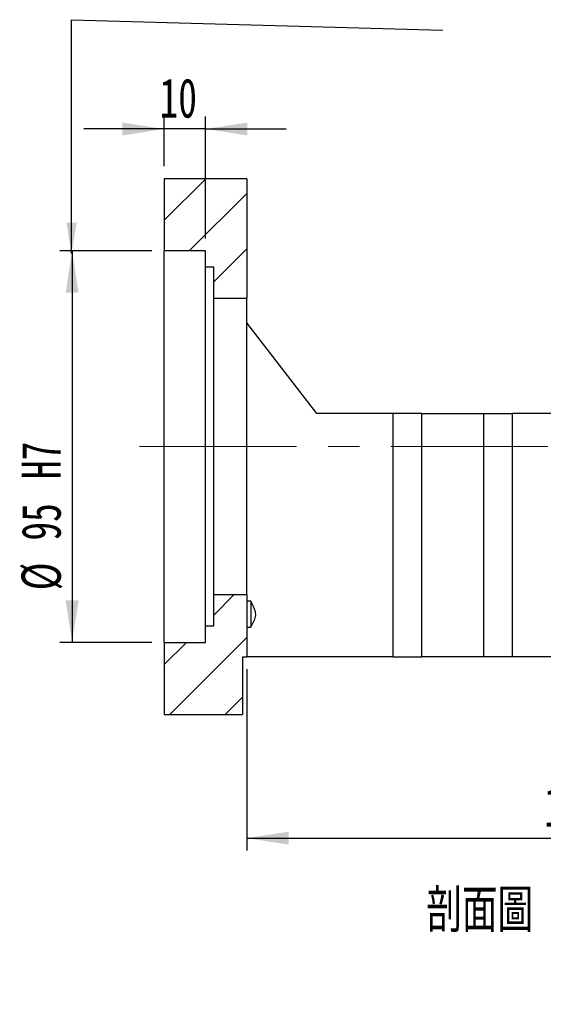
# Model space of a CAD drawing. Header units: millimetres. Extents: x 26 to 294, y 9 to 200.
# Tile 3 of 8: x 191 to 234, y 9 to 89. Entities that reach past the tile are written whole.
import ezdxf

# ---------------------------------------------------------------- set-up
doc = ezdxf.new("R2010")
doc.units = ezdxf.units.MM
doc.linetypes.add('CENTERX2', pattern=[20.32, 12.7, -2.54, 2.54, -2.54])
doc.layers.add('圖層0', color=7, linetype='Continuous')
doc.styles.add('SLDTEXTSTYLE0', font='TXT', dxfattribs={"width": 0.7})
doc.styles.add('SLDTEXTSTYLE4', font='TXT', dxfattribs={"width": 0.75, "bigfont": 'bigfont'})
doc.dimstyles.new('SLDDIMSTYLE1', dxfattribs={"dimtxt": 0.18, "dimasz": 2.5, "dimexe": 0, "dimexo": 0.0625, "dimgap": 0, "dimtad": 0, "dimtih": 1, "dimtoh": 1, "dimdec": 0, "dimrnd": 1e-09, "dimzin": 0, "dimdsep": 46, "dimtxsty": 'Standard', "dimsah": 1, "dimcen": 0.09, "dimadec": 0, "dimazin": 0, "dimtfac": 2.5, "dimtdec": 0, "dimtofl": 0, "dimtmove": 0, "dimatfit": 3, "dimfxl": 0, "dimfrac": 2, "dimtolj": 1, "dimtzin": 0, "dimarcsym": 0})
doc.dimstyles.new('SLDDIMSTYLE3', dxfattribs={"dimtxt": 3.389974, "dimasz": 2.5, "dimexe": 0, "dimexo": 0.0625, "dimgap": 0.847493, "dimtad": 1, "dimlfac": 3, "dimrnd": 1e-09, "dimzin": 12, "dimdsep": 46, "dimtxsty": 'SLDTEXTSTYLE0', "dimsah": 1, "dimcen": 0.09, "dimadec": 0, "dimazin": 3, "dimtfac": 1, "dimtofl": 0, "dimtmove": 0, "dimatfit": 3, "dimfxl": 0, "dimfrac": 2, "dimtolj": 1, "dimtzin": 12, "dimarcsym": 0})
doc.dimstyles.new('SLDDIMSTYLE5', dxfattribs={"dimtxt": 3.389974, "dimasz": 2.5, "dimexe": 0, "dimexo": 0.0625, "dimgap": 0.847493, "dimtad": 1, "dimlfac": 3, "dimrnd": 1e-09, "dimzin": 12, "dimdsep": 46, "dimtxsty": 'SLDTEXTSTYLE0', "dimsah": 1, "dimcen": 0.09, "dimadec": 0, "dimazin": 3, "dimtfac": 1, "dimtmove": 0, "dimatfit": 0, "dimfxl": 0, "dimfrac": 2, "dimtolj": 1, "dimtzin": 12, "dimarcsym": 0})
doc.dimstyles.new('SLDDIMSTYLE6', dxfattribs={"dimtxt": 3.389974, "dimasz": 2.5, "dimexe": 0, "dimexo": 0.0625, "dimgap": 0.847493, "dimtad": 1, "dimlfac": 3, "dimrnd": 1e-09, "dimzin": 12, "dimdsep": 46, "dimtxsty": 'SLDTEXTSTYLE0', "dimsah": 1, "dimcen": 0.09, "dimadec": 0, "dimazin": 3, "dimtfac": 1, "dimtofl": 0, "dimtmove": 0, "dimatfit": 3, "dimfxl": 0, "dimfrac": 2, "dimtolj": 1, "dimarcsym": 0})

# ---------------------------------------------------------------- blocks, each defined once
blk = doc.blocks.new('_D_12')
at = {"layer": '圖層0', "color": 7}
for p, q in [((202.859, 77.012), (202.859, 81.032)), ((206.193, 71.179), (206.193, 81.032)), ((202.859, 80.032), (196.34, 80.032)), ((206.193, 80.032), (202.859, 80.032)), ((206.193, 80.032), (212.712, 80.032))]:
    blk.add_line(p, q, dxfattribs=at)
for points in [[(202.859, 80.032), (199.469, 80.553), (199.469, 79.51)], [(206.193, 80.032), (209.583, 79.51), (209.583, 80.553)]]:
    blk.add_solid(points, dxfattribs=at)
at = {"layer": '圖層0', "color": 7, "insert": (202.474, 84.125), "char_height": 3.175, "attachment_point": 1, "style": 'SLDTEXTSTYLE0'}
blk.add_mtext('10', dxfattribs=at)
blk = doc.blocks.new('_D_13')
at = {"layer": '圖層0', "color": 7}
for p, q in [((201.859, 70.179), (194.4, 70.179)), ((195.4, 70.179), (195.4, 38.512)), ((201.859, 38.512), (194.4, 38.512))]:
    blk.add_line(p, q, dxfattribs=at)
for points in [[(195.4, 70.179), (194.879, 66.789), (195.922, 66.789)], [(195.4, 38.512), (195.922, 41.902), (194.879, 41.902)]]:
    blk.add_solid(points, dxfattribs=at)
at = {"layer": '圖層0', "color": 7, "char_height": 3.175, "attachment_point": 1, "rotation": 90, "style": 'SLDTEXTSTYLE0'}
for s, insert in [('H7', (191.307, 51.711)), ('95', (191.307, 46.745)), ('%%c', (191.307, 42.723))]:
    blk.add_mtext(s, dxfattribs=dict(at, insert=insert))
blk = doc.blocks.new('_D_14')
at = {"layer": '圖層0', "color": 7}
for p, q in [((209.526, 36.345), (209.526, 21.679)), ((259.526, 36.345), (259.526, 21.679)), ((209.526, 22.679), (259.526, 22.679))]:
    blk.add_line(p, q, dxfattribs=at)
for points in [[(209.526, 22.679), (212.916, 22.157), (212.916, 23.2)], [(259.526, 22.679), (256.136, 23.2), (256.136, 22.157)]]:
    blk.add_solid(points, dxfattribs=at)
at = {"layer": '圖層0', "color": 7, "insert": (233.579, 26.772), "char_height": 3.175, "attachment_point": 1, "style": 'SLDTEXTSTYLE0'}
blk.add_mtext('150', dxfattribs=at)

msp = doc.modelspace()

# ---------------------------------------------------------------- hatches: boundary and pattern name
at = {"layer": '圖層0', "linetype": 'Continuous', "lineweight": 18}
h = msp.add_hatch(dxfattribs=at)
h.set_pattern_fill('ANSI31', color=256, style=0)
h.paths.add_polyline_path([(209.5259, 66.3454), (209.5259, 76.012), (202.8593, 76.012), (202.8593, 70.1787), (206.1926, 70.1787), (206.1926, 68.8454), (206.8593, 68.8454), (206.8593, 66.3454)], flags=0)
h = msp.add_hatch(dxfattribs=at)
h.set_pattern_fill('ANSI31', color=256, style=0)
h.paths.add_polyline_path([(209.5259, 37.3454), (209.5259, 42.3454), (206.8593, 42.3454), (206.8593, 39.8454), (206.1926, 39.8454), (206.1926, 38.5121), (202.8593, 38.5121), (202.8593, 32.6787), (209.1926, 32.6787), (209.1926, 37.3454)], flags=0)

# ---------------------------------------------------------------- linework, layer by layer
at = {"color": 7, "linetype": 'Continuous', "lineweight": 25}
for p, q in [((202.8593, 76.012), (202.8593, 70.1787)), ((209.5259, 76.012), (202.8593, 76.012)), ((209.5259, 76.012), (209.5259, 66.3454)), ((206.1926, 70.1787), (202.8593, 70.1787)), ((202.8593, 38.5121), (202.8593, 70.1787)), ((206.1926, 68.8454), (206.1926, 70.1787)), ((206.8593, 68.8454), (206.1926, 68.8454)), ((206.1926, 39.8454), (206.1926, 68.8454)), ((206.8593, 66.3454), (206.8593, 68.8454)), ((206.8593, 66.3454), (209.5259, 66.3454)), ((206.8593, 42.3454), (206.8593, 66.3454)), ((209.5259, 42.3454), (209.5259, 66.3454)), ((215.1926, 57.0121), (209.5259, 64.3454)), ((221.3593, 57.0121), (215.1926, 57.0121)), ((221.3593, 37.3454), (221.3593, 57.0121)), ((223.6926, 57.0121), (221.3593, 57.0121)), ((223.6926, 37.3454), (223.6926, 57.0121)), ((223.6926, 57.0121), (228.6926, 57.0121)), ((228.6926, 37.3454), (228.6926, 57.0121)), ((228.6926, 57.0121), (231.0259, 57.0121)), ((231.0259, 37.3454), (231.0259, 57.0121)), ((235.5259, 57.0121), (231.0259, 57.0121)), ((206.8593, 39.8454), (206.8593, 42.3454)), ((209.5259, 42.3454), (206.8593, 42.3454)), ((209.5259, 42.3454), (209.5259, 37.3454)), ((209.8593, 41.8339), (209.5259, 41.8339)), ((209.8593, 41.8339), (209.8593, 39.7511)), ((206.1926, 38.5121), (206.1926, 39.8454)), ((206.1926, 39.8454), (206.8593, 39.8454)), ((209.5259, 39.7511), (209.8593, 39.7511)), ((202.8593, 38.5121), (202.8593, 32.6787)), ((202.8593, 38.5121), (206.1926, 38.5121)), ((209.1926, 37.3454), (209.1926, 32.6787)), ((209.1926, 37.3454), (209.5259, 37.3454)), ((221.3593, 37.3454), (209.5259, 37.3454)), ((221.3593, 37.3454), (223.6926, 37.3454)), ((228.6926, 37.3454), (223.6926, 37.3454)), ((231.0259, 37.3454), (228.6926, 37.3454)), ((244.4759, 37.3454), (231.0259, 37.3454)), ((202.8593, 32.6787), (209.1926, 32.6787))]:
    msp.add_line(p, q, dxfattribs=at)
at = {"color": 7, "linetype": 'Continuous', "lineweight": 25, "flags": 128}
msp.add_lwpolyline([(209.8593, 39.7511), (209.9195, 39.8611), (210.1755, 40.382), (210.2665, 40.7055), (210.246, 40.9922), (210.081, 41.4242), (209.8593, 41.8339)], dxfattribs=at)
at = {"layer": '圖層0', "color": 7, "linetype": 'CENTERX2', "lineweight": 18}
msp.add_line((200.8593, 54.3454), (261.7912, 54.3454), dxfattribs=at)

# ---------------------------------------------------------------- texts
at = {"layer": '圖層0', "insert": (233.0244, 18.5773), "char_height": 3.5, "attachment_point": 2, "style": 'SLDTEXTSTYLE4'}
msp.add_mtext('\\M+19655\\M+196CA\\M+19AA4 F-F', dxfattribs=at)

# ---------------------------------------------------------------- dimensions: what is measured, and where the dimension line sits
at = {"layer": '圖層0', "color": 7}
for base, p1, p2, dimstyle, picture, middle in [((202.8593, 80.0318), (206.1926, 70.1787), (202.8593, 76.012), 'SLDDIMSTYLE5', '_D_12', (204.4612, 80.0318)), ((259.5259, 22.6787), (209.5259, 37.3454), (259.5259, 37.3454), 'SLDDIMSTYLE3', '_D_14', (236.5598, 22.6787))]:
    dim = msp.add_linear_dim(base=base, p1=p1, p2=p2, dimstyle=dimstyle, dxfattribs=at)
    dim.commit()
    dim.dimension.update_dxf_attribs({"geometry": picture, "text_midpoint": middle, "dimtype": 160})
dim = msp.add_linear_dim(base=(195.4001, 38.5121), p1=(202.8593, 70.1787), p2=(202.8593, 38.5121), angle=90, text='%%c<>H7', dimstyle='SLDDIMSTYLE6', dxfattribs=at)
dim.commit()
dim.dimension.update_dxf_attribs({"geometry": '_D_13', "text_midpoint": (195.4001, 49.6991), "dimtype": 160})

# ---------------------------------------------------------------- leaders
msp.add_leader([(195.3539, 69.9512), (195.3539, 88.8709), (225.3781, 88.0275)], dimstyle='SLDDIMSTYLE1', dxfattribs=at)

doc.saveas('drawing.dxf')
